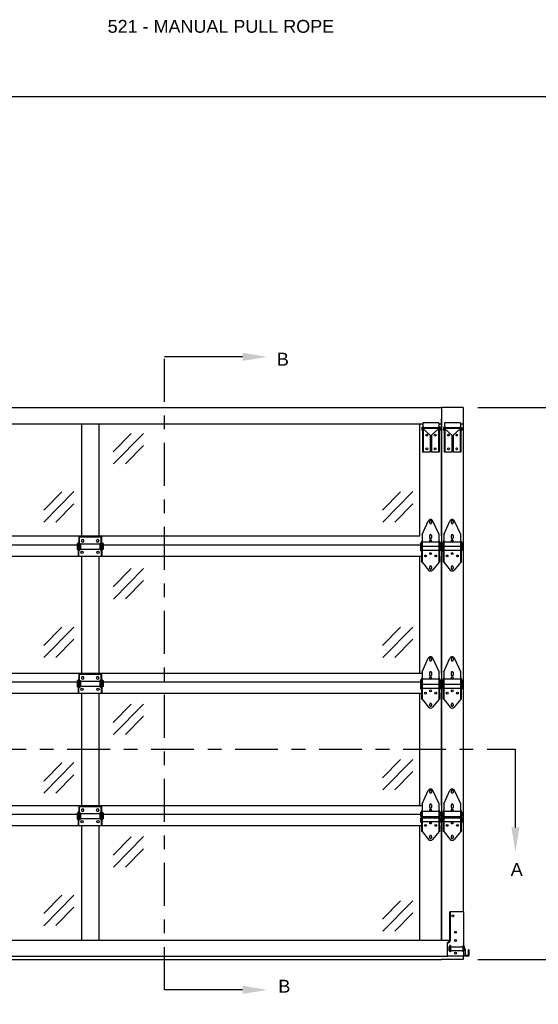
# Model space of a CAD drawing. Header units: inches. Extents: x 168.8 to 189.1, y 234.4 to 247.7.
# Tile 9 of 10: x 180.4 to 184.2, y 240.6 to 247.7. Entities that reach past the tile are written whole.
import ezdxf
from ezdxf import colors
from ezdxf.entities.mleader import LeaderData, LeaderLine
from ezdxf.math import Vec2, Vec3

# ---------------------------------------------------------------- set-up
doc = ezdxf.new("R2010")
doc.units = ezdxf.units.IN
doc.header["$LTSCALE"] = 0.25
doc.header["$MEASUREMENT"] = 0
doc.linetypes.add('CENTER', pattern=[2, 1.25, -0.25, 0.25, -0.25])
for name, color, linetype in [('521', 7, 'Continuous'), ('ANNOTATIONS', 1, 'Continuous'), ('SECTION CUTS', 6, 'CENTER')]:
    doc.layers.add(name, color=color, linetype=linetype)
doc.styles.add('ARIAL', font='arial.ttf', dxfattribs={"height": 0.09375})
doc.styles.get("Standard").update_dxf_attribs({"font": 'romans.shx'})
doc.dimstyles.new('STANDARD$0', dxfattribs={"dimtxt": 0.09375, "dimasz": 0.09375, "dimexe": 0.03125, "dimexo": 0.046875, "dimgap": 0.09, "dimtad": 0, "dimtih": 1, "dimtoh": 1, "dimdec": 4, "dimzin": 0, "dimdsep": 46, "dimtxsty": 'ARIAL', "dimcen": 0.09, "dimadec": 0, "dimazin": 0, "dimtfac": 1, "dimtdec": 4, "dimtofl": 0, "dimtmove": 0, "dimatfit": 1, "dimfxl": 1, "dimtolj": 1, "dimtzin": 0, "dimarcsym": 0})

# ---------------------------------------------------------------- blocks, each defined once
blk = doc.blocks.new('*D1')
at = {"layer": 'ANNOTATIONS', "color": 0, "lineweight": -2, "transparency": 16777216}
for p, q in [((183.769, 244.9144), (184.8309, 244.9144)), ((184.7059, 244.8207), (184.7059, 243.1196)), ((184.7059, 240.9838), (184.7059, 242.6848)), ((183.769, 240.89), (184.8309, 240.89))]:
    blk.add_line(p, q, dxfattribs=at)
at = {"layer": 'ANNOTATIONS', "color": 0, "transparency": 16777216}
for points in [[(184.6903, 244.8207), (184.7215, 244.8207), (184.7059, 244.9144)], [(184.6903, 240.9838), (184.7215, 240.9838), (184.7059, 240.89)]]:
    blk.add_solid(points, dxfattribs=at)
at = {"layer": 'defpoints', "color": 0, "transparency": 16777216}
for p in [(183.6628, 244.9144), (183.6628, 240.89), (184.7059, 240.89)]:
    blk.add_point(p, dxfattribs=at)
at = {"layer": 'ANNOTATIONS', "color": 0, "transparency": 16777216, "insert": (184.7059, 242.9022), "char_height": 0.09375, "attachment_point": 5, "style": 'ARIAL'}
blk.add_mtext('\\A1;DOOR\\PHEIGHT', dxfattribs=at)

msp = doc.modelspace()

# ---------------------------------------------------------------- linework, layer by layer
at = {"layer": '521', "color": 7}
for p, q in [((178.37901, 244.91442), (183.50498, 244.91442)), ((183.50498, 244.91442), (183.50498, 241.03317)), ((183.66278, 244.91442), (183.50498, 244.91442)), ((183.66278, 244.91442), (183.66278, 241.23942)), ((178.51398, 244.79567), (183.37001, 244.79567)), ((180.87817, 244.79567), (180.87817, 243.97919)), ((181.00582, 244.79567), (181.00582, 243.97919)), ((183.34718, 243.97919), (183.34718, 244.79567)), ((183.48551, 244.80472), (183.37001, 244.80472)), ((183.37001, 244.80472), (183.37001, 244.77042)), ((183.48551, 244.80472), (183.48551, 244.77042)), ((183.48551, 244.79567), (183.50498, 244.79567)), ((183.50498, 243.97919), (183.50498, 244.83198)), ((183.64331, 244.80472), (183.52781, 244.80472)), ((183.52781, 244.80472), (183.52781, 244.77042)), ((183.64331, 244.80472), (183.64331, 244.77042)), ((183.64331, 244.79567), (183.66278, 244.79567)), ((181.11136, 244.59198), (181.24244, 244.72562)), ((181.11222, 244.5036), (181.33082, 244.72648)), ((183.36096, 244.76626), (183.36043, 244.75101)), ((183.36583, 244.75082), (183.36043, 244.75101)), ((183.36636, 244.76607), (183.36583, 244.75082)), ((183.36676, 244.76062), (183.36676, 244.58942)), ((183.37086, 244.77042), (183.48467, 244.77042)), ((183.37206, 244.76062), (183.37206, 244.58942)), ((183.42276, 244.71442), (183.37206, 244.76032)), ((183.42276, 244.71442), (183.42276, 244.58942)), ((183.43276, 244.71442), (183.48346, 244.76032)), ((183.43276, 244.71442), (183.43276, 244.58942)), ((183.48346, 244.76062), (183.48346, 244.58942)), ((183.48876, 244.76062), (183.48876, 244.58942)), ((183.48916, 244.76607), (183.4897, 244.75082)), ((183.4897, 244.75082), (183.49509, 244.75101)), ((183.49456, 244.76626), (183.49509, 244.75101)), ((183.51876, 244.76626), (183.51823, 244.75101)), ((183.52363, 244.75082), (183.51823, 244.75101)), ((183.52416, 244.76607), (183.52363, 244.75082)), ((183.52456, 244.76062), (183.52456, 244.58942)), ((183.52866, 244.77042), (183.64247, 244.77042)), ((183.52986, 244.76062), (183.52986, 244.58942)), ((183.58056, 244.71442), (183.52986, 244.76032)), ((183.58056, 244.71442), (183.58056, 244.58942)), ((183.59056, 244.71442), (183.64126, 244.76032)), ((183.59056, 244.71442), (183.59056, 244.58942)), ((183.64126, 244.76062), (183.64126, 244.58942)), ((183.64656, 244.76062), (183.64656, 244.58942)), ((183.64696, 244.76607), (183.6475, 244.75082)), ((183.6475, 244.75082), (183.65289, 244.75101)), ((183.65236, 244.76626), (183.65289, 244.75101)), ((181.2006, 244.50446), (181.33168, 244.63809)), ((183.42276, 244.58942), (183.36676, 244.58942)), ((183.48876, 244.58942), (183.43276, 244.58942)), ((183.58056, 244.58942), (183.52456, 244.58942)), ((183.64656, 244.58942), (183.59056, 244.58942)), ((180.60377, 244.16748), (180.73484, 244.30112)), ((180.60462, 244.0791), (180.82323, 244.30198)), ((183.07582, 244.16748), (183.20689, 244.30112)), ((183.07667, 244.0791), (183.29528, 244.30198)), ((180.69301, 244.07995), (180.82408, 244.21359)), ((183.16506, 244.07995), (183.29613, 244.21359)), ((183.36309, 243.98942), (183.40857, 244.08788)), ((183.41897, 244.07414), (183.41897, 244.08589)), ((183.43222, 244.08589), (183.43222, 244.07414)), ((183.48809, 243.98942), (183.44261, 244.08788)), ((183.52089, 243.98942), (183.56637, 244.08788)), ((183.57677, 244.07414), (183.57677, 244.08589)), ((183.59002, 244.08589), (183.59002, 244.07414)), ((183.64589, 243.98942), (183.60041, 244.08788)), ((183.36309, 243.98942), (183.36309, 243.78802)), ((183.48809, 243.78802), (183.48809, 243.98942)), ((183.52089, 243.98942), (183.52089, 243.78802)), ((183.64589, 243.78802), (183.64589, 243.98942)), ((178.5209, 243.97919), (183.34718, 243.97919)), ((180.84744, 243.92436), (180.85369, 243.92027)), ((180.84744, 243.92436), (180.84744, 243.87961)), ((180.85369, 243.93323), (180.85369, 243.83198)), ((180.858, 243.93323), (180.85369, 243.93323)), ((180.858, 243.93323), (180.858, 243.83198)), ((180.85897, 243.97198), (180.85897, 243.87073)), ((180.85897, 243.97198), (181.02503, 243.97198)), ((180.86328, 243.97198), (180.86328, 243.87073)), ((180.86765, 243.92458), (180.87203, 243.92458)), ((180.87203, 243.92458), (180.87203, 243.87939)), ((180.87203, 243.92027), (181.01197, 243.92027)), ((180.87959, 243.9453), (180.87959, 243.94242)), ((180.89622, 243.94242), (180.89622, 243.9453)), ((180.98778, 243.94242), (180.98778, 243.9453)), ((181.0044, 243.9453), (181.0044, 243.94242)), ((181.01634, 243.92458), (181.01197, 243.92458)), ((181.01197, 243.92458), (181.01197, 243.87939)), ((181.02072, 243.97198), (181.02072, 243.87073)), ((181.02503, 243.97198), (181.02503, 243.87073)), ((181.026, 243.83198), (181.026, 243.93323)), ((181.03031, 243.93323), (181.026, 243.93323)), ((181.03031, 243.83198), (181.03031, 243.93323)), ((181.03656, 243.92436), (181.03031, 243.92027)), ((181.03656, 243.92436), (181.03656, 243.87961)), ((183.35354, 243.93144), (183.35854, 243.92817)), ((183.35354, 243.8699), (183.35354, 243.93144)), ((183.35854, 243.93879), (183.35854, 243.78802)), ((183.36309, 243.93879), (183.35854, 243.93879)), ((183.48809, 243.93379), (183.36309, 243.93379)), ((183.41897, 243.96457), (183.41897, 243.98257)), ((183.43222, 243.98257), (183.43222, 243.96457)), ((183.49264, 243.93879), (183.48809, 243.93879)), ((183.49264, 243.78802), (183.49264, 243.93879)), ((183.49764, 243.93144), (183.49264, 243.92817)), ((183.49764, 243.8699), (183.49764, 243.93144)), ((183.51134, 243.93144), (183.51634, 243.92817)), ((183.51134, 243.8699), (183.51134, 243.93144)), ((183.51634, 243.93879), (183.51634, 243.78802)), ((183.52089, 243.93879), (183.51634, 243.93879)), ((183.64589, 243.93379), (183.52089, 243.93379)), ((183.57677, 243.96457), (183.57677, 243.98257)), ((183.59002, 243.98257), (183.59002, 243.96457)), ((183.65044, 243.93879), (183.64589, 243.93879)), ((183.65044, 243.78802), (183.65044, 243.93879)), ((183.65544, 243.93144), (183.65044, 243.92817)), ((183.65544, 243.8699), (183.65544, 243.93144)), ((178.53045, 243.91442), (180.84744, 243.91442)), ((180.84744, 243.87961), (180.85369, 243.8837)), ((180.86328, 243.87073), (180.85897, 243.87073)), ((180.86765, 243.87939), (180.87203, 243.87939)), ((180.87203, 243.8837), (181.01197, 243.8837)), ((181.01634, 243.87939), (181.01197, 243.87939)), ((181.02503, 243.87073), (181.02072, 243.87073)), ((181.03656, 243.87961), (181.03031, 243.8837)), ((181.03656, 243.91442), (183.35354, 243.91442)), ((183.35354, 243.90395), (183.35854, 243.90068)), ((183.35354, 243.8699), (183.35854, 243.87318)), ((183.48809, 243.90227), (183.36309, 243.90227)), ((183.48809, 243.87318), (183.36309, 243.87318)), ((183.49764, 243.90395), (183.49264, 243.90068)), ((183.49764, 243.8699), (183.49264, 243.87318)), ((183.51134, 243.90395), (183.51634, 243.90068)), ((183.51134, 243.8699), (183.51634, 243.87318)), ((183.64589, 243.90227), (183.52089, 243.90227)), ((183.64589, 243.87318), (183.52089, 243.87318)), ((183.65544, 243.90395), (183.65044, 243.90068)), ((183.65544, 243.8699), (183.65044, 243.87318)), ((178.52545, 243.83198), (183.35854, 243.83198)), ((180.85369, 243.83198), (181.03031, 243.83198)), ((180.87817, 243.83198), (180.87817, 242.97919)), ((181.00582, 243.83198), (181.00582, 242.97919)), ((183.34718, 242.97919), (183.34718, 243.83198)), ((183.36309, 243.78802), (183.35854, 243.78802)), ((183.36309, 243.78802), (183.41121, 243.73049)), ((183.48809, 243.78802), (183.43997, 243.73049)), ((183.49264, 243.78802), (183.48809, 243.78802)), ((183.50498, 242.97919), (183.50498, 243.83198)), ((183.52089, 243.78802), (183.51634, 243.78802)), ((183.52089, 243.78802), (183.56901, 243.73049)), ((183.64589, 243.78802), (183.59777, 243.73049)), ((183.65044, 243.78802), (183.64589, 243.78802)), ((181.11136, 243.6069), (181.24244, 243.74054)), ((181.11222, 243.51852), (181.33082, 243.74139)), ((183.41897, 243.74194), (183.41897, 243.75369)), ((183.43222, 243.75369), (183.43222, 243.74194)), ((183.57677, 243.74194), (183.57677, 243.75369)), ((183.59002, 243.75369), (183.59002, 243.74194)), ((181.2006, 243.51937), (181.33168, 243.65301)), ((180.60377, 243.18004), (180.73484, 243.31368)), ((180.60462, 243.09166), (180.82323, 243.31454)), ((183.07582, 243.18004), (183.20689, 243.31368)), ((183.07667, 243.09166), (183.29528, 243.31454)), ((180.69301, 243.09252), (180.82408, 243.22615)), ((183.16506, 243.09252), (183.29613, 243.22615)), ((183.36309, 242.98942), (183.40857, 243.08788)), ((183.41897, 243.07414), (183.41897, 243.08589)), ((183.43222, 243.08589), (183.43222, 243.07414)), ((183.48809, 242.98942), (183.44261, 243.08788)), ((183.52089, 242.98942), (183.56637, 243.08788)), ((183.57677, 243.07414), (183.57677, 243.08589)), ((183.59002, 243.08589), (183.59002, 243.07414)), ((183.64589, 242.98942), (183.60041, 243.08788)), ((183.36309, 242.98942), (183.36309, 242.78802)), ((183.41897, 242.96457), (183.41897, 242.98257)), ((183.43222, 242.98257), (183.43222, 242.96457)), ((183.48809, 242.78802), (183.48809, 242.98942)), ((183.52089, 242.98942), (183.52089, 242.78802)), ((183.57677, 242.96457), (183.57677, 242.98257)), ((183.59002, 242.98257), (183.59002, 242.96457)), ((183.64589, 242.78802), (183.64589, 242.98942)), ((178.5209, 242.97919), (183.36309, 242.97919)), ((178.53045, 242.91442), (180.84744, 242.91442)), ((180.84744, 242.92436), (180.85369, 242.92027)), ((180.84744, 242.92436), (180.84744, 242.87961)), ((180.85369, 242.93323), (180.85369, 242.83198)), ((180.858, 242.93323), (180.85369, 242.93323)), ((180.858, 242.93323), (180.858, 242.83198)), ((180.85897, 242.97198), (180.85897, 242.87073)), ((180.85897, 242.97198), (181.02503, 242.97198)), ((180.86328, 242.97198), (180.86328, 242.87073)), ((180.86765, 242.92458), (180.87203, 242.92458)), ((180.87203, 242.92458), (180.87203, 242.87939)), ((180.87203, 242.92027), (181.01197, 242.92027)), ((180.87959, 242.9453), (180.87959, 242.94242)), ((180.89622, 242.94242), (180.89622, 242.9453)), ((180.98778, 242.94242), (180.98778, 242.9453)), ((181.0044, 242.9453), (181.0044, 242.94242)), ((181.01634, 242.92458), (181.01197, 242.92458)), ((181.01197, 242.92458), (181.01197, 242.87939)), ((181.02072, 242.97198), (181.02072, 242.87073)), ((181.02503, 242.97198), (181.02503, 242.87073)), ((181.026, 242.83198), (181.026, 242.93323)), ((181.03031, 242.93323), (181.026, 242.93323)), ((181.03031, 242.83198), (181.03031, 242.93323)), ((181.03656, 242.92436), (181.03031, 242.92027)), ((181.03656, 242.92436), (181.03656, 242.87961)), ((181.03656, 242.91442), (183.35354, 242.91442)), ((183.35354, 242.93144), (183.35854, 242.92817)), ((183.35354, 242.89739), (183.35354, 242.93144)), ((183.35854, 242.93879), (183.35854, 242.78802)), ((183.36309, 242.93879), (183.35854, 242.93879)), ((183.48809, 242.93379), (183.36309, 242.93379)), ((183.49264, 242.93879), (183.48809, 242.93879)), ((183.49264, 242.78802), (183.49264, 242.93879)), ((183.49764, 242.93144), (183.49264, 242.92817)), ((183.49764, 242.89739), (183.49764, 242.93144)), ((183.51134, 242.93144), (183.51634, 242.92817)), ((183.51134, 242.89739), (183.51134, 242.93144)), ((183.51634, 242.93879), (183.51634, 242.78802)), ((183.52089, 242.93879), (183.51634, 242.93879)), ((183.64589, 242.93379), (183.52089, 242.93379)), ((183.65044, 242.93879), (183.64589, 242.93879)), ((183.65044, 242.78802), (183.65044, 242.93879)), ((183.65544, 242.93144), (183.65044, 242.92817)), ((183.65544, 242.89739), (183.65544, 242.93144)), ((180.84744, 242.87961), (180.85369, 242.8837)), ((180.86328, 242.87073), (180.85897, 242.87073)), ((180.86765, 242.87939), (180.87203, 242.87939)), ((180.87203, 242.8837), (181.01197, 242.8837)), ((181.01634, 242.87939), (181.01197, 242.87939)), ((181.02503, 242.87073), (181.02072, 242.87073)), ((181.03656, 242.87961), (181.03031, 242.8837)), ((183.35354, 242.89739), (183.35854, 242.90067)), ((183.35354, 242.86268), (183.35354, 242.89673)), ((183.35354, 242.89673), (183.35854, 242.89345)), ((183.35354, 242.86268), (183.35854, 242.86595)), ((183.48809, 242.89504), (183.36309, 242.89504)), ((183.48809, 242.86595), (183.36309, 242.86595)), ((183.49764, 242.89739), (183.49264, 242.90067)), ((183.49764, 242.89673), (183.49264, 242.89345)), ((183.49764, 242.86268), (183.49264, 242.86595)), ((183.49764, 242.86268), (183.49764, 242.89673)), ((183.51134, 242.89739), (183.51634, 242.90067)), ((183.51134, 242.86268), (183.51134, 242.89673)), ((183.51134, 242.89673), (183.51634, 242.89345)), ((183.51134, 242.86268), (183.51634, 242.86595)), ((183.64589, 242.89504), (183.52089, 242.89504)), ((183.64589, 242.86595), (183.52089, 242.86595)), ((183.65544, 242.89739), (183.65044, 242.90067)), ((183.65544, 242.89673), (183.65044, 242.89345)), ((183.65544, 242.86268), (183.65044, 242.86595)), ((183.65544, 242.86268), (183.65544, 242.89673)), ((178.52545, 242.83198), (183.35854, 242.83198)), ((180.85369, 242.83198), (181.03031, 242.83198)), ((180.87817, 242.83198), (180.87817, 242.01472)), ((181.00582, 242.83198), (181.00582, 242.01472)), ((183.34718, 242.01472), (183.34718, 242.83198)), ((183.36309, 242.78802), (183.35854, 242.78802)), ((183.36309, 242.78802), (183.41121, 242.73049)), ((183.48809, 242.78802), (183.43997, 242.73049)), ((183.49264, 242.78802), (183.48809, 242.78802)), ((183.50498, 242.01472), (183.50498, 242.83198)), ((183.52089, 242.78802), (183.51634, 242.78802)), ((183.52089, 242.78802), (183.56901, 242.73049)), ((183.64589, 242.78802), (183.59777, 242.73049)), ((183.65044, 242.78802), (183.64589, 242.78802)), ((181.11136, 242.61861), (181.24244, 242.75225)), ((181.11222, 242.53023), (181.33082, 242.7531)), ((183.41897, 242.74194), (183.41897, 242.75369)), ((183.43222, 242.75369), (183.43222, 242.74194)), ((183.57677, 242.74194), (183.57677, 242.75369)), ((183.59002, 242.75369), (183.59002, 242.74194)), ((181.2006, 242.53108), (181.33168, 242.66472)), ((183.07582, 242.21558), (183.20689, 242.34921)), ((183.07667, 242.12719), (183.29528, 242.35007)), ((180.60377, 242.19175), (180.73484, 242.32539)), ((180.60462, 242.10337), (180.82323, 242.32625)), ((180.69301, 242.10423), (180.82408, 242.23786)), ((183.16506, 242.12805), (183.29613, 242.26169)), ((183.36309, 242.02495), (183.40857, 242.12341)), ((183.41897, 242.10967), (183.41897, 242.12142)), ((183.43222, 242.12142), (183.43222, 242.10967)), ((183.48809, 242.02495), (183.44261, 242.12341)), ((183.52089, 242.02495), (183.56637, 242.12341)), ((183.57677, 242.10967), (183.57677, 242.12142)), ((183.59002, 242.12142), (183.59002, 242.10967)), ((183.64589, 242.02495), (183.60041, 242.12341)), ((178.5209, 242.01472), (183.36309, 242.01472)), ((180.85897, 242.00752), (180.85897, 241.90627)), ((180.85897, 242.00752), (181.02503, 242.00752)), ((180.86328, 242.00752), (180.86328, 241.90627)), ((180.87959, 241.98083), (180.87959, 241.97795)), ((180.89622, 241.97795), (180.89622, 241.98083)), ((180.98778, 241.97795), (180.98778, 241.98083)), ((181.0044, 241.98083), (181.0044, 241.97795)), ((181.02072, 242.00752), (181.02072, 241.90627)), ((181.02503, 242.00752), (181.02503, 241.90627)), ((183.36309, 242.02495), (183.36309, 241.82355)), ((183.41897, 242.0001), (183.41897, 242.0181)), ((183.43222, 242.0181), (183.43222, 242.0001)), ((183.48809, 241.82355), (183.48809, 242.02495)), ((183.52089, 242.02495), (183.52089, 241.82355)), ((183.57677, 242.0001), (183.57677, 242.0181)), ((183.59002, 242.0181), (183.59002, 242.0001)), ((183.64589, 241.82355), (183.64589, 242.02495)), ((178.53045, 241.94995), (180.84744, 241.94995)), ((180.84744, 241.95989), (180.85369, 241.9558)), ((180.84744, 241.95989), (180.84744, 241.91514)), ((180.84744, 241.91514), (180.85369, 241.91924)), ((180.85369, 241.96877), (180.85369, 241.86752)), ((180.858, 241.96877), (180.85369, 241.96877)), ((180.858, 241.96877), (180.858, 241.86752)), ((180.86328, 241.90627), (180.85897, 241.90627)), ((180.86765, 241.96011), (180.87203, 241.96011)), ((180.86765, 241.91492), (180.87203, 241.91492)), ((180.87203, 241.96011), (180.87203, 241.91492)), ((180.87203, 241.9558), (181.01197, 241.9558)), ((180.87203, 241.91924), (181.01197, 241.91924)), ((181.01634, 241.96011), (181.01197, 241.96011)), ((181.01197, 241.96011), (181.01197, 241.91492)), ((181.01634, 241.91492), (181.01197, 241.91492)), ((181.02503, 241.90627), (181.02072, 241.90627)), ((181.026, 241.86752), (181.026, 241.96877)), ((181.03031, 241.96877), (181.026, 241.96877)), ((181.03031, 241.86752), (181.03031, 241.96877)), ((181.03656, 241.95989), (181.03031, 241.9558)), ((181.03656, 241.91514), (181.03031, 241.91924)), ((181.03656, 241.95989), (181.03656, 241.91514)), ((181.03656, 241.94995), (183.35354, 241.94995)), ((183.35354, 241.93292), (183.35354, 241.96697)), ((183.35354, 241.96697), (183.35854, 241.9637)), ((183.35354, 241.93292), (183.35854, 241.9362)), ((183.35354, 241.9251), (183.35854, 241.92182)), ((183.35354, 241.89105), (183.35354, 241.9251)), ((183.36309, 241.97432), (183.35854, 241.97432)), ((183.35854, 241.97432), (183.35854, 241.82355)), ((183.48809, 241.96932), (183.36309, 241.96932)), ((183.48809, 241.93058), (183.36309, 241.93058)), ((183.48809, 241.92182), (183.36309, 241.92182)), ((183.49264, 241.97432), (183.48809, 241.97432)), ((183.49264, 241.82355), (183.49264, 241.97432)), ((183.49764, 241.96697), (183.49264, 241.9637)), ((183.49764, 241.93292), (183.49264, 241.9362)), ((183.49764, 241.9251), (183.49264, 241.92182)), ((183.49764, 241.93292), (183.49764, 241.96697)), ((183.49764, 241.89105), (183.49764, 241.9251)), ((183.51134, 241.93292), (183.51134, 241.96697)), ((183.51134, 241.96697), (183.51634, 241.9637)), ((183.51134, 241.93292), (183.51634, 241.9362)), ((183.51134, 241.9251), (183.51634, 241.92182)), ((183.51134, 241.89105), (183.51134, 241.9251)), ((183.52089, 241.97432), (183.51634, 241.97432)), ((183.51634, 241.97432), (183.51634, 241.82355)), ((183.64589, 241.96932), (183.52089, 241.96932)), ((183.64589, 241.93058), (183.52089, 241.93058)), ((183.64589, 241.92182), (183.52089, 241.92182)), ((183.65044, 241.97432), (183.64589, 241.97432)), ((183.65044, 241.82355), (183.65044, 241.97432)), ((183.65544, 241.96697), (183.65044, 241.9637)), ((183.65544, 241.93292), (183.65044, 241.9362)), ((183.65544, 241.9251), (183.65044, 241.92182)), ((183.65544, 241.93292), (183.65544, 241.96697)), ((183.65544, 241.89105), (183.65544, 241.9251)), ((178.52545, 241.86752), (183.35854, 241.86752)), ((180.85369, 241.86752), (181.03031, 241.86752)), ((180.87817, 241.86752), (180.87817, 241.03317)), ((181.00582, 241.86752), (181.00582, 241.03317)), ((183.34718, 241.03317), (183.34718, 241.86752)), ((183.35354, 241.89105), (183.35854, 241.89432)), ((183.48809, 241.89432), (183.36309, 241.89432)), ((183.49764, 241.89105), (183.49264, 241.89432)), ((183.50498, 241.03317), (183.50498, 241.86752)), ((183.51134, 241.89105), (183.51634, 241.89432)), ((183.64589, 241.89432), (183.52089, 241.89432)), ((183.65544, 241.89105), (183.65044, 241.89432)), ((181.11136, 241.65236), (181.24244, 241.78599)), ((181.11222, 241.56397), (181.33082, 241.78685)), ((183.36309, 241.82355), (183.35854, 241.82355)), ((183.36309, 241.82355), (183.41121, 241.76602)), ((183.41897, 241.77747), (183.41897, 241.78922)), ((183.43222, 241.78922), (183.43222, 241.77747)), ((183.48809, 241.82355), (183.43997, 241.76602)), ((183.49264, 241.82355), (183.48809, 241.82355)), ((183.52089, 241.82355), (183.51634, 241.82355)), ((183.52089, 241.82355), (183.56901, 241.76602)), ((183.57677, 241.77747), (183.57677, 241.78922)), ((183.59002, 241.78922), (183.59002, 241.77747)), ((183.64589, 241.82355), (183.59777, 241.76602)), ((183.65044, 241.82355), (183.64589, 241.82355)), ((181.2006, 241.56483), (181.33168, 241.69847)), ((180.60377, 241.2255), (180.73484, 241.35914)), ((180.60462, 241.13712), (180.82323, 241.35999)), ((180.69301, 241.13797), (180.82408, 241.27161)), ((183.07582, 241.1849), (183.20689, 241.31854)), ((183.07667, 241.09652), (183.29528, 241.31939)), ((183.16506, 241.09737), (183.29613, 241.23101)), ((183.56628, 241.03942), (183.56628, 241.23942)), ((183.66778, 241.23942), (183.56628, 241.23942)), ((183.57128, 241.03942), (183.57128, 241.23942)), ((183.66778, 240.91442), (183.66778, 241.23942)), ((178.31851, 241.03317), (183.56549, 241.03317)), ((183.54778, 240.91442), (183.54778, 241.01528)), ((183.56141, 240.9543), (183.56141, 240.9864)), ((183.56141, 240.9864), (183.56591, 240.98423)), ((183.56591, 240.94692), (183.56591, 240.99379)), ((183.57091, 240.99379), (183.56591, 240.99379)), ((183.57091, 240.99379), (183.57091, 240.94692)), ((183.57091, 240.98423), (183.66278, 240.98423)), ((183.66278, 240.94692), (183.66278, 240.99379)), ((183.66778, 240.99379), (183.66278, 240.99379)), ((183.67228, 240.9864), (183.66778, 240.98423)), ((183.67228, 240.9543), (183.67228, 240.9864)), ((178.33621, 240.91442), (183.54778, 240.91442)), ((183.69778, 240.91442), (183.54778, 240.91442)), ((183.56141, 240.9543), (183.56591, 240.95648)), ((183.57091, 240.94692), (183.56591, 240.94692)), ((183.57091, 240.95648), (183.66278, 240.95648)), ((183.66778, 240.94692), (183.66278, 240.94692)), ((183.66278, 240.91442), (183.66278, 240.89001)), ((183.66278, 240.91442), (183.66278, 240.89001)), ((183.67228, 240.9543), (183.66778, 240.95648)), ((183.69778, 240.91942), (183.66778, 240.91942)), ((183.67903, 240.91942), (183.67903, 240.96317)), ((183.70278, 240.92442), (183.70278, 240.96129)), ((183.70778, 240.96129), (183.70278, 240.96129)), ((183.70778, 240.92442), (183.70778, 240.96129)), ((178.37901, 240.89001), (183.50498, 240.89001)), ((183.66278, 240.89001), (183.50498, 240.89001))]:
    msp.add_line(p, q, dxfattribs=at)
at = {"layer": '521', "color": 7, "linetype": 'Continuous'}
for p, q in [((183.37656, 244.76512), (183.47896, 244.76512)), ((183.53436, 244.76512), (183.63676, 244.76512))]:
    msp.add_line(p, q, dxfattribs=at)
at = {"layer": '521', "color": 7}
for centre, radius in [((183.39776, 244.71442), 0.00665), ((183.45776, 244.71442), 0.00665), ((183.55556, 244.71442), 0.00665), ((183.61556, 244.71442), 0.00665), ((183.39776, 244.61442), 0.00665), ((183.45776, 244.61442), 0.00665), ((183.55556, 244.61442), 0.00665), ((183.61556, 244.61442), 0.00665), ((183.42559, 243.94487), 0.00663), ((183.58339, 243.94487), 0.00663), ((180.88356, 243.86011), 0.00828), ((181.00044, 243.86011), 0.00828), ((183.42559, 243.85029), 0.00663), ((183.58339, 243.85029), 0.00663), ((183.38809, 243.83311), 0.00663), ((183.46309, 243.83311), 0.00663), ((183.54589, 243.83311), 0.00663), ((183.62089, 243.83311), 0.00663), ((183.42559, 242.94487), 0.00663), ((183.58339, 242.94487), 0.00663), ((180.88356, 242.86011), 0.00828), ((181.00044, 242.86011), 0.00828), ((183.38809, 242.83311), 0.00663), ((183.42559, 242.85029), 0.00663), ((183.46309, 242.83311), 0.00663), ((183.54589, 242.83311), 0.00663), ((183.58339, 242.85029), 0.00663), ((183.62089, 242.83311), 0.00663), ((183.42559, 241.9804), 0.00663), ((183.58339, 241.9804), 0.00663), ((180.88356, 241.89564), 0.00828), ((181.00044, 241.89564), 0.00828), ((183.38809, 241.86864), 0.00663), ((183.42559, 241.88582), 0.00663), ((183.46309, 241.86864), 0.00663), ((183.54589, 241.86864), 0.00663), ((183.58339, 241.88582), 0.00663), ((183.62089, 241.86864), 0.00663), ((183.58741, 241.20969), 0.00663), ((183.60778, 241.08954), 0.00663), ((183.60778, 241.03004), 0.00663), ((183.60778, 240.93679), 0.00663)]:
    msp.add_circle(centre, radius, dxfattribs=at)
for centre, radius, start, end in [((183.37086, 244.76592), 0.0099, 94.899837, 178), ((183.37086, 244.76592), 0.0045, 90, 178), ((183.37656, 244.76062), 0.0098, 90, 180), ((183.37656, 244.76062), 0.0045, 90, 180), ((183.47896, 244.76062), 0.0098, 0, 90), ((183.47896, 244.76062), 0.0045, 0, 90), ((183.48467, 244.76592), 0.0045, 2, 90), ((183.48467, 244.76592), 0.0099, 2, 85.100163), ((183.52866, 244.76592), 0.0099, 94.899837, 178), ((183.52866, 244.76592), 0.0045, 90, 178), ((183.53436, 244.76062), 0.0098, 90, 180), ((183.53436, 244.76062), 0.0045, 90, 180), ((183.63676, 244.76062), 0.0098, 0, 90), ((183.63676, 244.76062), 0.0045, 0, 90), ((183.64247, 244.76592), 0.0045, 2, 90), ((183.64247, 244.76592), 0.0099, 2, 85.100163), ((183.42559, 244.08002), 0.01875, 24.791407, 155.208593), ((183.42559, 244.08589), 0.00663, 0, 180), ((183.42559, 244.07414), 0.00663, 180, 0), ((183.58339, 244.08002), 0.01875, 24.791407, 155.208593), ((183.58339, 244.08589), 0.00663, 0, 180), ((183.58339, 244.07414), 0.00663, 180, 0), ((183.42559, 243.98257), 0.00663, 0, 180), ((183.58339, 243.98257), 0.00663, 0, 180), ((180.86765, 243.92895), 0.00438, 180, 270), ((180.8879, 243.9453), 0.00831, 0, 180), ((180.8879, 243.94242), 0.00831, 180, 0), ((180.99609, 243.9453), 0.00831, 0, 180), ((180.99609, 243.94242), 0.00831, 180, 0), ((181.01634, 243.92895), 0.00438, 270, 0), ((183.42559, 243.96457), 0.00663, 180, 0), ((183.58339, 243.96457), 0.00663, 180, 0), ((180.86765, 243.87502), 0.00438, 90, 180), ((181.01634, 243.87502), 0.00438, 0, 90), ((183.42559, 243.74252), 0.01875, 219.909063, 320.090937), ((183.42559, 243.75369), 0.00663, 0, 180), ((183.42559, 243.74194), 0.00663, 180, 0), ((183.58339, 243.74252), 0.01875, 219.909063, 320.090937), ((183.58339, 243.75369), 0.00663, 0, 180), ((183.58339, 243.74194), 0.00663, 180, 0), ((183.42559, 243.08002), 0.01875, 24.791407, 155.208593), ((183.42559, 243.08589), 0.00663, 0, 180), ((183.42559, 243.07414), 0.00663, 180, 0), ((183.58339, 243.08002), 0.01875, 24.791407, 155.208593), ((183.58339, 243.08589), 0.00663, 0, 180), ((183.58339, 243.07414), 0.00663, 180, 0), ((183.42559, 242.98257), 0.00663, 0, 180), ((183.58339, 242.98257), 0.00663, 0, 180), ((180.86765, 242.92895), 0.00438, 180, 270), ((180.8879, 242.9453), 0.00831, 0, 180), ((180.8879, 242.94242), 0.00831, 180, 0), ((180.99609, 242.9453), 0.00831, 0, 180), ((180.99609, 242.94242), 0.00831, 180, 0), ((181.01634, 242.92895), 0.00438, 270, 0), ((183.42559, 242.96457), 0.00663, 180, 0), ((183.58339, 242.96457), 0.00663, 180, 0), ((180.86765, 242.87502), 0.00438, 90, 180), ((181.01634, 242.87502), 0.00438, 0, 90), ((183.42559, 242.74252), 0.01875, 219.909063, 320.090937), ((183.42559, 242.75369), 0.00663, 0, 180), ((183.42559, 242.74194), 0.00663, 180, 0), ((183.58339, 242.74252), 0.01875, 219.909063, 320.090937), ((183.58339, 242.75369), 0.00663, 0, 180), ((183.58339, 242.74194), 0.00663, 180, 0), ((183.42559, 242.11555), 0.01875, 24.791407, 155.208593), ((183.42559, 242.12142), 0.00663, 0, 180), ((183.58339, 242.11555), 0.01875, 24.791407, 155.208593), ((183.58339, 242.12142), 0.00663, 0, 180), ((183.42559, 242.10967), 0.00663, 180, 0), ((183.58339, 242.10967), 0.00663, 180, 0), ((180.8879, 241.98083), 0.00831, 0, 180), ((180.8879, 241.97795), 0.00831, 180, 0), ((180.99609, 241.98083), 0.00831, 0, 180), ((180.99609, 241.97795), 0.00831, 180, 0), ((183.42559, 242.0181), 0.00663, 0, 180), ((183.42559, 242.0001), 0.00663, 180, 0), ((183.58339, 242.0181), 0.00663, 0, 180), ((183.58339, 242.0001), 0.00663, 180, 0), ((180.86765, 241.96449), 0.00438, 180, 270), ((180.86765, 241.91055), 0.00438, 90, 180), ((181.01634, 241.96449), 0.00438, 270, 0), ((181.01634, 241.91055), 0.00438, 0, 90), ((183.42559, 241.77805), 0.01875, 219.909063, 320.090937), ((183.42559, 241.78922), 0.00663, 0, 180), ((183.42559, 241.77747), 0.00663, 180, 0), ((183.58339, 241.77805), 0.01875, 219.909063, 320.090937), ((183.58339, 241.78922), 0.00663, 0, 180), ((183.58339, 241.77747), 0.00663, 180, 0), ((183.54128, 241.03942), 0.03, 282.513325, 0), ((183.54128, 241.03942), 0.025, 285.070062, 0), ((183.66653, 240.96317), 0.0125, 0, 62.612892), ((183.69778, 240.92442), 0.01, 270, 0), ((183.69778, 240.92442), 0.005, 270, 0)]:
    msp.add_arc(centre, radius, start, end, dxfattribs=at)
at = {"layer": 'defpoints'}
msp.add_lwpolyline([(189.05875, 234.44685), (168.77187, 234.44685), (168.77187, 247.18196), (189.05875, 247.18196)], close=True, dxfattribs=at)
at = {"layer": 'SECTION CUTS'}
for p, q in [((181.4843, 240.66969), (181.4843, 245.28461)), ((177.71206, 242.42335), (184.04429, 242.42335))]:
    msp.add_line(p, q, dxfattribs=at)

# ---------------------------------------------------------------- texts
at = {"layer": 'ANNOTATIONS', "insert": (181.06988, 247.74099), "char_height": 0.09375, "width": 6.6097632, "attachment_point": 1, "line_spacing_factor": 0.86134, "style": 'ARIAL'}
msp.add_mtext('521 - MANUAL PULL ROPE', dxfattribs=at)
at = {"layer": 'SECTION CUTS', "style": 'ARIAL'}
for s, p in [('B', (182.30439, 245.22082)), ('A', (184.00981, 241.50092)), ('B', (182.31507, 240.64956))]:
    msp.add_text(s, height=0.09375, dxfattribs=at).set_placement(p)

# ---------------------------------------------------------------- dimensions: what is measured, and where the dimension line sits
at = {"layer": 'ANNOTATIONS'}
dim = msp.add_linear_dim(base=(184.70588, 240.89001), p1=(183.66278, 244.91442), p2=(183.66278, 240.89001), angle=90, text='DOOR\\PHEIGHT', dimstyle='STANDARD$0', override={"dimexe": 0.125, "dimexo": 0.10625, "dimcen": 0.153, "dimtmove": 1}, dxfattribs=at)
dim.commit()
dim.dimension.update_dxf_attribs({"geometry": '*D1', "text_midpoint": (184.70588, 242.90221)})

# ---------------------------------------------------------------- leaders
at = {"layer": 'SECTION CUTS'}
ml = msp.add_multileader_mtext('Standard', dxfattribs=at)
ml.set_content('', color=256)
ml.set_leader_properties()
ml.build(insert=Vec2(0, 0))
ml.multileader.update_dxf_attribs({"dogleg_length": 0, "arrow_head_size": 0.18})
ctx = ml.context
ctx.base_point, ctx.char_height, ctx.arrow_head_size, ctx.landing_gap_size, ctx.plane_origin, ctx.plane_x_axis, ctx.plane_y_axis = Vec3(181.4843, 245.28461), 0.18, 0.18, 0, Vec3(182.23382, 245.28461), Vec3(0, 1), Vec3(-1, 0)
notes = []
notes.append((ctx, [(0, (1, 1, 0), (181.4843, 245.28461), (1, 0), 0, [(0, [(182.23382, 245.28461)], 0, [])])]))
ctx.mtext.insert, ctx.mtext.text_direction, ctx.mtext.rotation, ctx.mtext.flow_direction = Vec3(181.3943, 245.28461), Vec3(0, 1), 1.5707963, 5
ml = msp.add_multileader_mtext('Standard', dxfattribs=at)
ml.set_content('', color=256)
ml.set_leader_properties()
ml.build(insert=Vec2(0, 0))
ml.multileader.update_dxf_attribs({"dogleg_length": 0, "arrow_head_size": 0.18})
ctx = ml.context
ctx.base_point, ctx.char_height, ctx.arrow_head_size, ctx.landing_gap_size, ctx.plane_origin = Vec3(184.04429, 242.42335), 0.18, 0.18, 0, Vec3(184.04429, 241.67383)
notes.append((ctx, [(0, (1, 1, 0), (184.04429, 242.42335), (1, 0), 0, [(0, [(184.04429, 241.67383)], 0, [])])]))
ctx.mtext.insert, ctx.mtext.flow_direction = Vec3(184.04429, 242.51335), 5
ml = msp.add_multileader_mtext('Standard', dxfattribs=at)
ml.set_content('', color=256)
ml.set_leader_properties()
ml.build(insert=Vec2(0, 0))
ml.multileader.update_dxf_attribs({"dogleg_length": 0, "arrow_head_size": 0.18})
ctx = ml.context
ctx.base_point, ctx.char_height, ctx.arrow_head_size, ctx.landing_gap_size, ctx.plane_origin, ctx.plane_x_axis, ctx.plane_y_axis = Vec3(181.4843, 240.66969), 0.18, 0.18, 0, Vec3(182.23382, 240.66969), Vec3(0, 1), Vec3(-1, 0)
notes.append((ctx, [(0, (1, 1, 0), (181.4843, 240.66969), (1, 0), 0, [(0, [(182.23382, 240.66969)], 0, [])])]))
ctx.mtext.insert, ctx.mtext.text_direction, ctx.mtext.rotation, ctx.mtext.flow_direction = Vec3(181.3943, 240.66969), Vec3(0, 1), 1.5707963, 5
for ctx, leaders in notes:
    for number, flags, end, landing, length, lines in leaders:
        leader = LeaderData()
        leader.index, (leader.has_last_leader_line, leader.has_dogleg_vector, leader.attachment_direction) = number, flags
        leader.last_leader_point, leader.dogleg_vector, leader.dogleg_length = Vec3(end), Vec3(landing), length
        for number, points, colour, breaks in lines:
            line = LeaderLine()
            line.index, line.vertices, line.color, line.breaks = number, Vec3.list(points), colors.encode_raw_color(colour), breaks
            leader.lines.append(line)
        ctx.leaders.append(leader)

doc.saveas('drawing.dxf')
